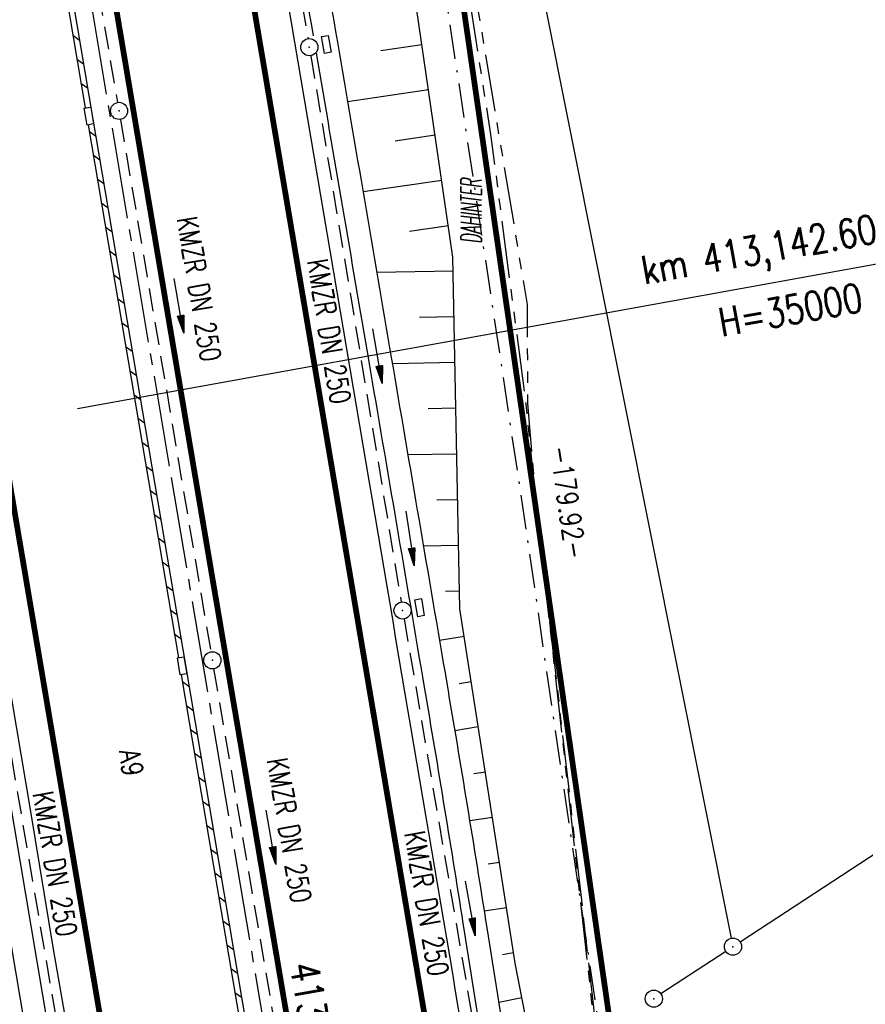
# Model space of a CAD drawing. Extents: x 447045 to 447634, y 442020 to 443192.
# Tile 32 of 82: x 447425 to 447499, y 442114 to 442200. Entities that reach past the tile are written whole.
import ezdxf
from ezdxf.enums import TextEntityAlignment as Align

# ---------------------------------------------------------------- set-up
doc = ezdxf.new("R2010")
doc.units = 0
doc.header["$LTSCALE"] = 2
doc.header["$MEASUREMENT"] = 0
for name, pattern in [('ACHSE', [5.5, 4, -0.5, 0.5, -0.5]), ('AUSGEZOGEN', [0]), ('BAB-FM2', [2.6, 1.5, -0.5, 0.1, -0.5]), ('GESTRICH-X2', [1.5, 1, -0.5]), ('PHANTOMX2', [5, 2.5, -0.5, 0.5, -0.5, 0.5, -0.5])]:
    doc.linetypes.add(name, pattern=pattern)
doc.layers.get('0').update_dxf_attribs({"linetype": 'AUSGEZOGEN'})
for name, color, linetype in [('207-ABSTAND', 8, 'AUSGEZOGEN'), ('207-GRENZL', 8, 'AUSGEZOGEN'), ('207-GRENZL-BAB', 7, 'AUSGEZOGEN'), ('207-GRENZP', 8, 'AUSGEZOGEN'), ('ACHSETOP', 250, 'ACHSE'), ('ANMERKUNG', 7, 'CONTINUOUS'), ('BAB_FM', 5, 'BAB-FM2'), ('BOESCHG', 250, 'AUSGEZOGEN'), ('FBRTOP', 250, 'AUSGEZOGEN'), ('HEKT_B', 250, 'CONTINUOUS'), ('KANAL', 7, 'GESTRICH-X2'), ('Lichtwellenleiter COLT', 46, 'PHANTOMX2'), ('Lichtwellenleiter GLH', 46, 'PHANTOMX2'), ('MULDE', 250, 'AUSGEZOGEN'), ('NZ', 250, 'AUSGEZOGEN'), ('PFEIL', 7, 'CONTINUOUS'), ('PFEILTOP', 200, 'AUSGEZOGEN'), ('SCHLITZRINNE', 200, 'AUSGEZOGEN'), ('SCHRIFT', 7, 'AUSGEZOGEN'), ('SCHSYMBOL', 200, 'AUSGEZOGEN'), ('TEXTO', 4, 'CONTINUOUS')]:
    doc.layers.add(name, color=color, linetype=linetype)
doc.styles.add('ROMANS', font='romans.shx', dxfattribs={"width": 0.8})

# ---------------------------------------------------------------- blocks, each defined once
blk = doc.blocks.new('GST')
at = {"color": 0}
blk.add_circle((0, 0), 0.75, dxfattribs=at)
blk.add_point((0, 0), dxfattribs=at)
blk = doc.blocks.new('13')
blk.add_lwpolyline([(0.755, 1.218), (-0.748, 1.218), (-0.748, 1.801), (0.755, 1.801)], close=True)
at = {"rotation": 180}
blk.add_blockref('GST', (0, 0), dxfattribs=at)
blk = doc.blocks.new('PFEIL2')
at = {"color": 0}
for p, q in [((0.88, 0.002), (-2.401, -0.012)), ((0.881, -0.271), (0.879, 0.276)), ((0.879, 0.276), (2.429, 0.009)), ((0.911, 0.27), (0.879, 0.265)), ((0.965, 0.261), (0.879, 0.246)), ((1.019, 0.252), (0.879, 0.228)), ((1.073, 0.242), (0.879, 0.209)), ((1.127, 0.233), (0.879, 0.191)), ((1.181, 0.224), (0.879, 0.172)), ((1.235, 0.214), (0.879, 0.154)), ((1.289, 0.205), (0.879, 0.135)), ((1.343, 0.196), (0.879, 0.117)), ((1.397, 0.187), (0.879, 0.098)), ((1.451, 0.177), (0.879, 0.08)), ((1.505, 0.168), (0.879, 0.061)), ((1.559, 0.159), (0.88, 0.043)), ((1.613, 0.149), (0.88, 0.024)), ((1.668, 0.14), (0.88, 0.006)), ((1.722, 0.131), (0.88, -0.013)), ((1.776, 0.121), (0.88, -0.031)), ((1.83, 0.112), (0.88, -0.05)), ((1.884, 0.103), (0.88, -0.068)), ((1.938, 0.094), (0.88, -0.087)), ((1.992, 0.084), (0.88, -0.105)), ((2.046, 0.075), (0.88, -0.124)), ((2.1, 0.066), (0.88, -0.142)), ((2.154, 0.056), (0.88, -0.161)), ((2.208, 0.047), (0.88, -0.179)), ((2.262, 0.038), (0.881, -0.198)), ((2.316, 0.029), (0.881, -0.216)), ((2.37, 0.019), (0.881, -0.235)), ((2.424, 0.01), (0.881, -0.253)), ((2.429, 0.009), (0.881, -0.271))]:
    blk.add_line(p, q, dxfattribs=at)

msp = doc.modelspace()

# ---------------------------------------------------------------- linework, layer by layer
at = {"layer": '207-GRENZL'}
for p, q in [((447470.697, 442201.964), (447487.173, 442119.355)), ((447487.947, 442119.032), (447555.253, 442163.248)), ((447486.693, 442118.208), (447481.027, 442114.482))]:
    msp.add_line(p, q, dxfattribs=at)
at = {"layer": '207-GRENZL-BAB', "const_width": 0.5, "flags": 128}
msp.add_lwpolyline([(447452.917, 442275.948), (447478.392, 442099.352)], dxfattribs=at)
at = {"layer": 'ACHSETOP'}
msp.add_lwpolyline([(447413.147, 442307.541), (447425.67, 442233.593), (447438.192, 442159.646), (447454.889, 442061.05), (447456.742, 442050.106)], dxfattribs=at)
at = {"layer": 'BAB_FM', "flags": 128}
msp.add_lwpolyline([(447461.009, 442209.524), (447468.474, 442160.077), (447477.512, 442098.443), (447479.685, 442087.429), (447488.559, 442088.932)], dxfattribs=at)
at = {"layer": 'BOESCHG'}
for p, q in [((447460.123, 442197.504), (447456.536, 442196.98)), ((447460.701, 442193.546), (447453.623, 442192.513)), ((447461.279, 442189.588), (447457.788, 442189.078)), ((447461.856, 442185.63), (447454.97, 442184.625)), ((447462.434, 442181.671), (447459.038, 442181.176)), ((447462.86, 442177.701), (447456.173, 442177.569)), ((447462.938, 442173.702), (447459.896, 442173.642)), ((447463.017, 442169.702), (447457.533, 442169.594)), ((447463.096, 442165.703), (447460.654, 442165.655)), ((447463.175, 442161.704), (447458.892, 442161.62)), ((447463.253, 442157.705), (447461.412, 442157.668)), ((447463.332, 442153.705), (447460.251, 442153.645)), ((447463.411, 442149.706), (447462.17, 442149.682)), ((447463.821, 442145.736), (447461.654, 442145.399)), ((447464.436, 442141.784), (447463.381, 442141.619)), ((447465.052, 442137.831), (447462.991, 442137.51)), ((447465.667, 442133.879), (447464.658, 442133.722)), ((447466.283, 442129.927), (447464.296, 442129.617)), ((447466.898, 442125.974), (447465.917, 442125.821)), ((447467.514, 442122.022), (447465.566, 442121.719)), ((447468.129, 442118.07), (447467.16, 442117.919)), ((447468.859, 442114.137), (447466.833, 442113.743))]:
    msp.add_line(p, q, dxfattribs=at)
msp.add_lwpolyline([(447472.344, 442096.213), (447468.269, 442117.167), (447463.44, 442148.173), (447462.835, 442178.917), (447457.545, 442215.167), (447452.759, 442246.859)], dxfattribs=at)
at = {"layer": 'FBRTOP', "color": 0}
msp.add_lwpolyline([(447358.947, 442729.413, 0.000005), (447365.209, 442692.439, -0.000003), (447371.47, 442655.466, -0.000003), (447379.818, 442606.167, 0.000003), (447388.166, 442556.869), (447409.037, 442433.624), (447425.734, 442335.028, -0.000003), (447426.43, 442330.92, -0.000001), (447429.908, 442310.379)], format="xyb", dxfattribs=at)
at = {"layer": 'FBRTOP', "color": 0, "const_width": 0.5}
for points in [[(447355.989, 442728.912, 0.000005), (447362.251, 442691.939, -0.000003), (447368.512, 442654.965, -0.000003), (447376.86, 442605.667, 0.000003), (447385.208, 442556.368), (447406.079, 442433.124), (447422.776, 442334.528, -0.000003), (447423.472, 442330.419, -0.000001), (447426.95, 442309.878)], [(447328.383, 442724.238, 0.000005), (447334.644, 442687.263, -0.000003), (447340.906, 442650.289, -0.000003), (447349.254, 442600.991, 0.000003), (447357.602, 442551.694), (447378.473, 442428.448), (447395.17, 442329.852, -0.000003), (447395.865, 442325.744, -0.000001), (447399.344, 442305.204)]]:
    msp.add_lwpolyline(points, format="xyb", dxfattribs=at)
at = {"layer": 'FBRTOP', "flags": 128}
msp.add_lwpolyline([(447350.902, 442573.141), (447355.051, 442548.716), (447363.353, 442499.554), (447367.525, 442474.861), (447371.681, 442450.252), (447375.843, 442425.73), (447379.973, 442401.159), (447384.141, 442376.598), (447388.327, 442352.194), (447392.465, 442327.531), (447396.704, 442302.638), (447400.869, 442278.102), (447405.015, 442253.452), (447409.132, 442229.038), (447413.319, 442204.418), (447417.506, 442179.754), (447421.684, 442155.176), (447425.875, 442130.448), (447427.859, 442118.387), (447430.016, 442106.04), (447432.095, 442093.822), (447434.128, 442081.739), (447436.221, 442069.281), (447438.331, 442056.993), (447440.074, 442046.67)], dxfattribs=at)
at = {"layer": 'FBRTOP', "const_width": 0.5}
msp.add_lwpolyline([(447398.849, 442404.416, -0.000026), (447404.352, 442372.083, -0.000052), (447407.1, 442355.919), (447415.36, 442307.308, -0.000099), (447419.675, 442281.768, 0.000025), (447423.99, 442256.228, 0.000001), (447428.116, 442231.814, -0.000002), (447432.242, 442207.401, -0.000028), (447436.378, 442182.922, 0.000056), (447440.513, 442158.444, 0.000309), (447444.646, 442134.089, -0.000068), (447448.779, 442109.733, -0.000049), (447453.201, 442083.639, -0.000054), (447457.188, 442060.08, -0.000254), (447458.798, 442050.53, 0.000203)], format="xyb", dxfattribs=at)
at = {"layer": 'FBRTOP'}
msp.add_lwpolyline([(447429.908, 442310.38, -0.000001), (447438.257, 442261.081, -0.000003), (447442.431, 442236.432), (447454.953, 442162.484, 0.000003), (447463.302, 442113.186, -0.000005), (447471.65, 442063.888), (447473.403, 442053.54)], format="xyb", dxfattribs=at)
at = {"layer": 'FBRTOP', "const_width": 0.5}
for points in [[(447426.95, 442309.879), (447439.473, 442235.931), (447451.995, 442161.983), (447468.692, 442063.388), (447470.463, 442052.934)], [(447399.344, 442305.203), (447411.867, 442231.255), (447424.389, 442157.309), (447441.086, 442058.712), (447443.022, 442047.278)]]:
    msp.add_lwpolyline(points, dxfattribs=at)
at = {"layer": 'KANAL'}
for p, q in [((447450.406, 442196.531), (447458.313, 442148.75)), ((447433.75, 442190.969), (447441.656, 442144.406)), ((447421.688, 442149.938), (447429.813, 442102.406)), ((447458.563, 442147.281), (447467.406, 442095.5)), ((447441.906, 442142.938), (447450.063, 442095.375))]:
    msp.add_line(p, q, dxfattribs=at)
at = {"layer": 'KANAL', "flags": 128}
for points in [[(447441.969, 442245.469), (447443.556, 442236.276), (447450.156, 442198.031)], [(447425.25, 442240.469), (447426.572, 442232.775), (447433.5, 442192.438)]]:
    msp.add_lwpolyline(points, dxfattribs=at)
at = {"layer": 'Lichtwellenleiter COLT', "flags": 128}
msp.add_lwpolyline([(447344.52, 442875.65), (447352.7, 442828.1), (447369.23, 442734.8), (447375.87, 442696.64), (447378.62, 442680.63), (447387.83, 442624.89), (447395.61, 442573.2), (447401.59, 442547.29), (447411.34, 442497.77), (447422.71, 442454.96), (447426.64, 442430.36), (447433.51, 442393.05), (447442.37, 442339.26), (447456.7, 442249.29), (447463.6, 442209.09), (447469.32, 442174.78), (447469.36, 442166.151), (447470.01, 442158.25), (447478.55, 442083.31), (447480.14, 442073.68), (447482.71, 442066.62), (447485.071, 442055.945)], dxfattribs=at)
at = {"layer": 'Lichtwellenleiter GLH', "flags": 128}
msp.add_lwpolyline([(447259.037, 443168.215), (447265.309, 443151.834), (447279.093, 443111.845), (447290.991, 443072.434), (447309.84, 443012.75), (447312.696, 443003.905), (447321.355, 442972.159), (447331.732, 442933.431), (447344.038, 442881.269), (447352.151, 442831.864), (447362.441, 442776.783), (447362.441, 442776.783), (447385.498, 442641.63), (447385.498, 442641.63), (447399.792, 442555.666), (447401.59, 442547.29), (447405.351, 442530.29), (447408.247, 442515.861), (447412.297, 442495.684), (447415.139, 442489.075), (447418.337, 442478.184), (447421.519, 442464.976), (447421.519, 442464.976), (447427.09, 442431.178), (447433.161, 442395.08), (447433.596, 442392.114), (447442.37, 442339.26), (447446.805, 442314.878), (447447.202, 442307.726), (447447.035, 442305.663), (447448.105, 442303.179), (447455.853, 442257.883), (447455.973, 442254.994), (447459.182, 442233.704), (447462.547, 442212.489), (447466.159, 442189.433), (447469.204, 442166.064), (447470.01, 442158.25), (447477.849, 442087.756), (447478.831, 442082.344), (447479.744, 442076.075), (447482.71, 442066.62), (447482.866, 442066.064), (447484.534, 442055.834)], dxfattribs=at)
at = {"layer": 'MULDE'}
for points in [[(447347.353, 442572.54), (447366.986, 442453.852), (447387.462, 442330.684), (447409.355, 442206.521), (447427.419, 442099.505), (447436.387, 442045.91)], [(447412.611, 442199.247), (447429.391, 442099.837), (447438.347, 442046.314)]]:
    msp.add_lwpolyline(points, dxfattribs=at)
for points in [[(447444.465, 442246.106, 0.000045), (447447.601, 442227.752, -0.000031), (447452.733, 442197.722, -0.000084), (447457.441, 442170.133, -0.000086), (447462.29, 442141.664, -0.003062), (447465.794, 442120.276, 0.002784), (447469.63, 442096.779, 0.000151), (447469.792, 442095.823, -0.000125)], [(447442.509, 442245.681, 0.000044), (447445.63, 442227.415, -0.000031), (447450.612, 442198.265, -0.000084)], [(447450.87, 442196.751, -0.000082), (447455.47, 442169.797, -0.000086), (447460.318, 442141.328, -0.003062), (447463.818, 442119.965, 0.002784), (447467.658, 442096.445, 0.000127), (447467.794, 442095.639, -0.000125)]]:
    msp.add_lwpolyline(points, format="xyb", dxfattribs=at)
at = {"layer": 'NZ'}
msp.add_line((447430.005, 442165.684), (447520.308, 442182.028), dxfattribs=at)
at = {"layer": 'SCHLITZRINNE'}
for p, q in [((447429.591, 442198.323), (447430.168, 442197.913)), ((447429.946, 442196.23), (447430.523, 442195.82)), ((447430.301, 442194.137), (447430.877, 442193.726)), ((447430.656, 442192.043), (447430.743, 442191.981)), ((447431.01, 442189.95), (447431.587, 442189.54)), ((447431.365, 442187.857), (447431.942, 442187.447)), ((447431.72, 442185.764), (447432.297, 442185.353)), ((447432.075, 442183.67), (447432.651, 442183.26)), ((447432.429, 442181.577), (447433.006, 442181.167)), ((447432.784, 442179.484), (447433.361, 442179.074)), ((447433.139, 442177.391), (447433.716, 442176.981)), ((447433.494, 442175.298), (447434.07, 442174.887)), ((447433.848, 442173.204), (447434.425, 442172.794)), ((447434.203, 442171.111), (447434.78, 442170.701)), ((447434.558, 442169.018), (447435.134, 442168.608)), ((447434.913, 442166.925), (447435.489, 442166.515)), ((447435.267, 442164.832), (447435.844, 442164.421)), ((447435.622, 442162.738), (447436.199, 442162.328)), ((447435.977, 442160.645), (447436.553, 442160.235)), ((447436.331, 442158.552), (447436.908, 442158.142)), ((447436.686, 442156.459), (447437.263, 442156.049)), ((447437.041, 442154.366), (447437.618, 442153.955)), ((447437.396, 442152.272), (447437.972, 442151.862)), ((447437.75, 442150.179), (447438.327, 442149.769)), ((447438.105, 442148.086), (447438.682, 442147.676)), ((447438.46, 442145.993), (447439.037, 442145.583)), ((447438.815, 442143.9), (447438.836, 442143.884)), ((447439.391, 442143.49), (447439.391, 442143.489)), ((447439.169, 442141.807), (447439.745, 442141.397)), ((447439.522, 442139.715), (447440.098, 442139.305)), ((447439.875, 442137.623), (447440.452, 442137.213)), ((447440.229, 442135.53), (447440.805, 442135.12)), ((447440.582, 442133.438), (447441.158, 442133.028)), ((447440.935, 442131.346), (447441.512, 442130.936)), ((447441.289, 442129.254), (447441.865, 442128.844)), ((447441.642, 442127.161), (447442.218, 442126.751)), ((447441.996, 442125.069), (447442.572, 442124.659)), ((447442.349, 442122.977), (447442.925, 442122.567)), ((447442.702, 442120.885), (447443.279, 442120.475)), ((447443.056, 442118.793), (447443.632, 442118.383)), ((447443.409, 442116.7), (447443.985, 442116.29)), ((447443.762, 442114.608), (447444.339, 442114.198))]:
    msp.add_line(p, q, dxfattribs=at)
at = {"layer": 'SCHLITZRINNE', "flags": 128}
for points in [[(447334.611, 442762.617), (447342.747, 442714.535), (447353.712, 442649.783), (447366.661, 442573.001), (447374.28, 442528.103), (447381.701, 442484.189), (447389.266, 442439.438), (447397.611, 442390.046), (447405.855, 442341.529), (447414.19, 442292.224), (447422.918, 442240.682), (447431.342, 442190.986), (447439.461, 442143.078), (447447.754, 442093.977), (447454.078, 442054.026), (447454.806, 442049.707)], [(447422.507, 442240.118), (447430.668, 442191.968)], [(447430.919, 442190.487), (447438.818, 442143.881)], [(447439.069, 442142.399), (447447.082, 442094.954)]]:
    msp.add_lwpolyline(points, dxfattribs=at)
at = {"layer": 'SCHSYMBOL'}
for points in [[(447430.838, 442190.473), (447430.587, 442191.955), (447431.161, 442192.052), (447431.412, 442190.57)], [(447439.311, 442143.965), (447439.562, 442142.483), (447438.987, 442142.386), (447438.736, 442143.867)]]:
    msp.add_lwpolyline(points, close=True, dxfattribs=at)

# ---------------------------------------------------------------- block references
at = {"layer": '207-GRENZP', "rotation": 285.3280982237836}
for p in [(447487.32, 442118.619), (447480.4, 442114.069)]:
    msp.add_blockref('GST', p, dxfattribs=at)
at = {"layer": 'PFEIL'}
for p, rotation in [((447438.871, 442174.681), 279.6339999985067), ((447456.244, 442170.282), 279.4001000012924), ((447446.916, 442128.203), 279.7066999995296), ((447464.358, 442121.969), 279.7032999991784)]:
    msp.add_blockref('PFEIL2', p, dxfattribs=dict(at, rotation=rotation))
at = {"layer": 'PFEILTOP', "rotation": 278.0212082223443}
msp.add_blockref('PFEIL2', (447459.103, 442154.338), dxfattribs=at)
at = {"layer": 'SCHSYMBOL'}
for name, p, rotation in [('13', (447450.272, 442197.284), 279.6116), ('GST', (447433.635, 442191.713), 99.6115999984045), ('13', (447458.428, 442148.018), 279.6116), ('GST', (447441.791, 442143.665), 279.6115999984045)]:
    msp.add_blockref(name, p, dxfattribs=dict(at, rotation=rotation))

# ---------------------------------------------------------------- texts
at = {"layer": '207-ABSTAND', "style": 'ROMANS', "width": 0.8}
msp.add_text('-179.92-', height=1.8, rotation=278.20909, dxfattribs=at).set_placement((447471.301, 442162.299))
at = {"layer": 'ANMERKUNG', "style": 'ROMANS', "oblique": 7, "width": 0.5}
msp.add_text('DAHINTER', height=1.8, rotation=90, dxfattribs=at).set_placement((447465.328, 442180.101))
at = {"layer": 'HEKT_B', "style": 'ROMANS', "width": 0.8}
msp.add_text('413,2', height=2.5, rotation=279.6115, dxfattribs=at).set_placement((447448.567, 442117.034))
at = {"layer": 'NZ', "style": 'ROMANS', "width": 0.8}
for s, p in [('km 413,142.60', (447479.583, 442176.514)), ('H=35000', (447486.335, 442171.956))]:
    msp.add_text(s, height=2.5, rotation=10.25933, dxfattribs=at).set_placement(p)
at = {"layer": 'SCHRIFT', "style": 'ROMANS', "width": 0.8}
msp.add_text('A9', height=1.8, rotation=278.99179, dxfattribs=at).set_placement((447433.638, 442135.718))
at = {"layer": 'TEXTO', "style": 'ROMANS', "width": 0.75}
for rotation, p in [(279.634, (447439.735, 442175.991)), (279.4001, (447451.12, 442172.292)), (279.7067, (447447.633, 442128.649)), (279.6779, (447427.135, 442125.712)), (279.7033, (447459.644, 442122.25))]:
    msp.add_text('KMZR DN 250', height=1.8, rotation=rotation, dxfattribs=at).set_placement(p, align=Align.CENTER)

doc.saveas('drawing.dxf')
